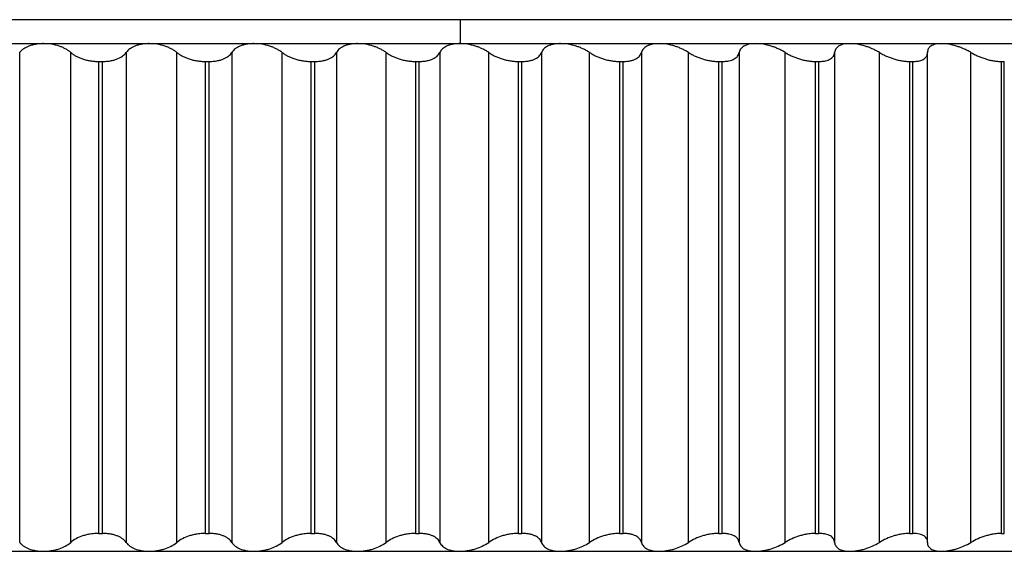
# Paper-space layout '_Derecha' of a CAD drawing. Header units: millimetres. Extents: x -44.3 to 40, y -10.9 to 46.3.
# Tile 6 of 10: x 3.5 to 20, y -8.9 to 0. Entities that reach past the tile are written whole.
import ezdxf

# ---------------------------------------------------------------- set-up
doc = ezdxf.new("R2010")
doc.units = ezdxf.units.MM

psp = doc.layouts.new('_Derecha')

# ---------------------------------------------------------------- linework, layer by layer
at = {"color": 7, "linetype": 'Continuous', "lineweight": 25}
for p, q in [((23.046, 0), (-32.404, 0)), ((10.855, 0), (10.855, -0.4)), ((-35.5, -0.4), (35.5, -0.4)), ((3.478, -0.548), (3.478, -8.752)), ((4.333, -8.752), (4.333, -0.548)), ((5.262, -0.548), (5.262, -8.752)), ((6.111, -8.752), (6.111, -0.548)), ((7.032, -0.548), (7.032, -8.752)), ((7.873, -8.752), (7.873, -0.548)), ((8.784, -0.548), (8.784, -8.752)), ((9.615, -8.752), (9.615, -0.548)), ((10.514, -0.548), (10.514, -8.752)), ((11.332, -8.752), (11.332, -0.548)), ((12.217, -0.548), (12.217, -8.752)), ((13.022, -8.752), (13.022, -0.548)), ((13.89, -0.548), (13.89, -8.752)), ((14.678, -8.752), (14.678, -0.548)), ((15.527, -0.548), (15.527, -8.752)), ((16.297, -8.752), (16.297, -0.548)), ((17.125, -0.548), (17.125, -8.752)), ((17.875, -8.752), (17.875, -0.548)), ((18.68, -8.755), (18.68, -0.546)), ((19.408, -8.752), (19.408, -0.548)), ((4.799, -0.7), (4.864, -0.7)), ((4.799, -0.7), (4.799, -8.6)), ((4.864, -8.6), (4.864, -0.7)), ((6.586, -0.7), (6.65, -0.7)), ((6.586, -0.7), (6.586, -8.6)), ((6.65, -8.6), (6.65, -0.7)), ((8.356, -0.7), (8.419, -0.7)), ((8.356, -0.7), (8.356, -8.6)), ((8.419, -8.6), (8.419, -0.7)), ((10.105, -0.7), (10.167, -0.7)), ((10.105, -0.7), (10.105, -8.6)), ((10.167, -8.6), (10.167, -0.7)), ((11.828, -0.7), (11.89, -0.7)), ((11.828, -0.7), (11.828, -8.6)), ((11.89, -8.6), (11.89, -0.7)), ((13.522, -0.7), (13.522, -8.6)), ((13.522, -0.7), (13.582, -0.7)), ((13.582, -8.6), (13.582, -0.7)), ((15.181, -0.7), (15.24, -0.7)), ((15.181, -0.7), (15.181, -8.6)), ((15.24, -8.6), (15.24, -0.7)), ((16.802, -0.7), (16.802, -8.6)), ((16.802, -0.7), (16.859, -0.7)), ((16.859, -8.6), (16.859, -0.7)), ((18.38, -0.7), (18.436, -0.7)), ((18.38, -0.7), (18.38, -8.6)), ((18.436, -8.6), (18.436, -0.7)), ((19.912, -0.7), (19.967, -0.7)), ((19.912, -0.7), (19.912, -8.6)), ((19.967, -8.6), (19.967, -0.7)), ((4.799, -8.6), (4.864, -8.6)), ((6.586, -8.6), (6.65, -8.6)), ((8.356, -8.6), (8.419, -8.6)), ((10.105, -8.6), (10.167, -8.6)), ((11.828, -8.6), (11.89, -8.6)), ((13.522, -8.6), (13.582, -8.6)), ((15.181, -8.6), (15.24, -8.6)), ((16.802, -8.6), (16.859, -8.6)), ((18.38, -8.6), (18.436, -8.6)), ((19.912, -8.6), (19.967, -8.6)), ((-35.5, -8.9), (35.5, -8.9))]:
    psp.add_line(p, q, dxfattribs=at)
for points, knots in [([(3.879, -0.4), (3.857, -0.401), (3.814, -0.402), (3.75, -0.41), (3.689, -0.423), (3.617, -0.447), (3.538, -0.487), (3.499, -0.527), (3.478, -0.548)], [0, 0, 0, 0, 0.120692, 0.24373, 0.369848, 0.499725, 0.734336, 1, 1, 1, 1]), ([(4.333, -0.548), (4.319, -0.537), (4.292, -0.515), (4.244, -0.487), (4.194, -0.462), (4.119, -0.434), (4.014, -0.406), (3.923, -0.402), (3.879, -0.4)], [0, 0, 0, 0, 0.136966, 0.265945, 0.387159, 0.500876, 0.756571, 1, 1, 1, 1]), ([(5.647, -0.4), (5.626, -0.401), (5.582, -0.402), (5.52, -0.41), (5.46, -0.423), (5.391, -0.447), (5.316, -0.487), (5.28, -0.527), (5.262, -0.548)], [0, 0, 0, 0, 0.120692, 0.24373, 0.369848, 0.499725, 0.734336, 1, 1, 1, 1]), ([(6.111, -0.548), (6.096, -0.537), (6.067, -0.515), (6.017, -0.487), (5.965, -0.462), (5.889, -0.434), (5.782, -0.406), (5.691, -0.402), (5.647, -0.4)], [0, 0, 0, 0, 0.136966, 0.265945, 0.387159, 0.500876, 0.756571, 1, 1, 1, 1]), ([(7.401, -0.4), (7.38, -0.401), (7.337, -0.402), (7.276, -0.41), (7.218, -0.423), (7.151, -0.447), (7.08, -0.487), (7.048, -0.527), (7.032, -0.548)], [0, 0, 0, 0, 0.120692, 0.24373, 0.369848, 0.499725, 0.734336, 1, 1, 1, 1]), ([(7.873, -0.548), (7.857, -0.537), (7.827, -0.515), (7.775, -0.487), (7.721, -0.462), (7.643, -0.434), (7.535, -0.406), (7.445, -0.402), (7.401, -0.4)], [0, 0, 0, 0, 0.136966, 0.265945, 0.387159, 0.500876, 0.756571, 1, 1, 1, 1]), ([(9.136, -0.4), (9.115, -0.401), (9.073, -0.402), (9.013, -0.41), (8.957, -0.423), (8.893, -0.447), (8.826, -0.487), (8.798, -0.527), (8.784, -0.548)], [0, 0, 0, 0, 0.120692, 0.24373, 0.369848, 0.499725, 0.734336, 1, 1, 1, 1]), ([(9.615, -0.548), (9.598, -0.537), (9.566, -0.515), (9.512, -0.487), (9.457, -0.462), (9.378, -0.434), (9.269, -0.406), (9.18, -0.402), (9.136, -0.4)], [0, 0, 0, 0, 0.1369664, 0.265945, 0.3871587, 0.500876, 0.7565711, 1, 1, 1, 1]), ([(10.848, -0.4), (10.828, -0.401), (10.786, -0.402), (10.728, -0.41), (10.674, -0.423), (10.613, -0.447), (10.55, -0.487), (10.526, -0.527), (10.514, -0.548)], [0, 0, 0, 0, 0.120692, 0.24373, 0.369848, 0.499725, 0.734336, 1, 1, 1, 1]), ([(11.332, -0.548), (11.315, -0.537), (11.282, -0.515), (11.226, -0.487), (11.17, -0.462), (11.089, -0.434), (10.98, -0.406), (10.891, -0.402), (10.848, -0.4)], [0, 0, 0, 0, 0.136966, 0.265945, 0.387159, 0.500876, 0.756571, 1, 1, 1, 1]), ([(12.533, -0.4), (12.513, -0.401), (12.472, -0.402), (12.416, -0.41), (12.364, -0.423), (12.306, -0.447), (12.248, -0.487), (12.228, -0.527), (12.217, -0.548)], [0, 0, 0, 0, 0.120692, 0.24373, 0.369848, 0.499725, 0.734336, 1, 1, 1, 1]), ([(13.022, -0.548), (13.004, -0.537), (12.969, -0.515), (12.912, -0.487), (12.855, -0.462), (12.773, -0.434), (12.663, -0.406), (12.575, -0.402), (12.533, -0.4)], [0, 0, 0, 0, 0.136966, 0.265945, 0.387158, 0.500876, 0.756571, 1, 1, 1, 1]), ([(14.186, -0.4), (14.166, -0.401), (14.126, -0.402), (14.072, -0.41), (14.022, -0.423), (13.967, -0.447), (13.914, -0.487), (13.898, -0.527), (13.89, -0.548)], [0, 0, 0, 0, 0.120692, 0.24373, 0.369848, 0.499725, 0.734336, 1, 1, 1, 1]), ([(14.678, -0.548), (14.659, -0.537), (14.624, -0.515), (14.565, -0.487), (14.507, -0.462), (14.424, -0.434), (14.314, -0.406), (14.228, -0.402), (14.186, -0.4)], [0, 0, 0, 0, 0.136966, 0.265945, 0.387158, 0.500876, 0.756571, 1, 1, 1, 1]), ([(15.803, -0.4), (15.784, -0.401), (15.745, -0.402), (15.693, -0.41), (15.645, -0.423), (15.594, -0.447), (15.545, -0.487), (15.533, -0.527), (15.527, -0.548)], [0, 0, 0, 0, 0.1206917, 0.2437299, 0.3698474, 0.4997246, 0.7343356, 1, 1, 1, 1]), ([(16.297, -0.548), (16.278, -0.537), (16.241, -0.515), (16.181, -0.487), (16.122, -0.462), (16.039, -0.434), (15.928, -0.406), (15.844, -0.402), (15.803, -0.4)], [0, 0, 0, 0, 0.136966, 0.265945, 0.387158, 0.500875, 0.756571, 1, 1, 1, 1]), ([(17.38, -0.4), (17.362, -0.401), (17.324, -0.402), (17.274, -0.41), (17.229, -0.423), (17.181, -0.447), (17.137, -0.487), (17.129, -0.527), (17.125, -0.548)], [0, 0, 0, 0, 0.120692, 0.24373, 0.369847, 0.499724, 0.734335, 1, 1, 1, 1]), ([(17.875, -0.548), (17.855, -0.537), (17.817, -0.515), (17.757, -0.487), (17.697, -0.462), (17.613, -0.434), (17.503, -0.406), (17.42, -0.402), (17.38, -0.4)], [0, 0, 0, 0, 0.136965, 0.265943, 0.387155, 0.500872, 0.756569, 1, 1, 1, 1]), ([(18.914, -0.4), (18.896, -0.401), (18.859, -0.402), (18.811, -0.41), (18.769, -0.423), (18.724, -0.447), (18.686, -0.487), (18.682, -0.527), (18.68, -0.548)], [0, 0, 0, 0, 0.120692, 0.24373, 0.369847, 0.499724, 0.734335, 1, 1, 1, 1]), ([(19.408, -0.548), (19.388, -0.537), (19.349, -0.515), (19.287, -0.487), (19.226, -0.462), (19.142, -0.434), (19.033, -0.406), (18.953, -0.402), (18.914, -0.4)], [0, 0, 0, 0, 0.136965, 0.265943, 0.387156, 0.500873, 0.75657, 1, 1, 1, 1]), ([(4.333, -0.548), (4.347, -0.559), (4.373, -0.581), (4.421, -0.61), (4.473, -0.635), (4.531, -0.657), (4.594, -0.676), (4.661, -0.689), (4.73, -0.698), (4.776, -0.699), (4.799, -0.7)], [0, 0, 0, 0, 0.129351, 0.25442, 0.37715, 0.499598, 0.624418, 0.748827, 0.875523, 1, 1, 1, 1]), ([(4.864, -0.7), (4.879, -0.7), (4.91, -0.699), (4.954, -0.695), (5.004, -0.688), (5.058, -0.676), (5.13, -0.652), (5.208, -0.611), (5.243, -0.57), (5.262, -0.548)], [0, 0, 0, 0, 0.082854, 0.165929, 0.250146, 0.374252, 0.499638, 0.745109, 1, 1, 1, 1]), ([(6.111, -0.548), (6.125, -0.559), (6.153, -0.581), (6.203, -0.61), (6.257, -0.635), (6.316, -0.657), (6.38, -0.676), (6.447, -0.689), (6.517, -0.698), (6.563, -0.699), (6.586, -0.7)], [0, 0, 0, 0, 0.129351, 0.25442, 0.37715, 0.499598, 0.624418, 0.748826, 0.875523, 1, 1, 1, 1]), ([(6.65, -0.7), (6.665, -0.7), (6.695, -0.699), (6.739, -0.695), (6.788, -0.688), (6.841, -0.676), (6.91, -0.652), (6.983, -0.611), (7.015, -0.57), (7.032, -0.548)], [0, 0, 0, 0, 0.082854, 0.165929, 0.250146, 0.374252, 0.499638, 0.74511, 1, 1, 1, 1]), ([(7.873, -0.548), (7.888, -0.559), (7.917, -0.581), (7.969, -0.61), (8.025, -0.635), (8.085, -0.657), (8.15, -0.676), (8.218, -0.689), (8.287, -0.698), (8.333, -0.699), (8.356, -0.7)], [0, 0, 0, 0, 0.129351, 0.25442, 0.37715, 0.499598, 0.624418, 0.748826, 0.875523, 1, 1, 1, 1]), ([(8.419, -0.7), (8.434, -0.7), (8.464, -0.699), (8.507, -0.695), (8.555, -0.688), (8.606, -0.676), (8.672, -0.652), (8.741, -0.611), (8.769, -0.57), (8.784, -0.548)], [0, 0, 0, 0, 0.082855, 0.165929, 0.250146, 0.374252, 0.499638, 0.745109, 1, 1, 1, 1]), ([(9.615, -0.548), (9.63, -0.559), (9.661, -0.581), (9.715, -0.61), (9.772, -0.635), (9.834, -0.657), (9.899, -0.676), (9.968, -0.689), (10.037, -0.698), (10.082, -0.699), (10.105, -0.7)], [0, 0, 0, 0, 0.129351, 0.25442, 0.37715, 0.499598, 0.624418, 0.748826, 0.875523, 1, 1, 1, 1]), ([(10.167, -0.7), (10.182, -0.7), (10.211, -0.699), (10.253, -0.695), (10.3, -0.688), (10.349, -0.676), (10.413, -0.652), (10.477, -0.611), (10.501, -0.57), (10.514, -0.548)], [0, 0, 0, 0, 0.082855, 0.165929, 0.250147, 0.374252, 0.499638, 0.745109, 1, 1, 1, 1]), ([(11.332, -0.548), (11.349, -0.559), (11.381, -0.581), (11.436, -0.61), (11.495, -0.635), (11.558, -0.657), (11.624, -0.676), (11.692, -0.689), (11.761, -0.698), (11.806, -0.699), (11.828, -0.7)], [0, 0, 0, 0, 0.129351, 0.254419, 0.37715, 0.499597, 0.624418, 0.748826, 0.875523, 1, 1, 1, 1]), ([(11.89, -0.7), (11.904, -0.7), (11.933, -0.699), (11.974, -0.695), (12.019, -0.688), (12.066, -0.676), (12.127, -0.652), (12.187, -0.611), (12.207, -0.57), (12.217, -0.548)], [0, 0, 0, 0, 0.082855, 0.165929, 0.250147, 0.374252, 0.499638, 0.745109, 1, 1, 1, 1]), ([(13.022, -0.548), (13.039, -0.559), (13.072, -0.581), (13.129, -0.61), (13.189, -0.635), (13.252, -0.657), (13.319, -0.676), (13.387, -0.689), (13.456, -0.698), (13.5, -0.699), (13.522, -0.7)], [0, 0, 0, 0, 0.129351, 0.254419, 0.37715, 0.499597, 0.624418, 0.748826, 0.875523, 1, 1, 1, 1]), ([(13.582, -0.7), (13.596, -0.7), (13.624, -0.699), (13.664, -0.695), (13.708, -0.688), (13.753, -0.676), (13.81, -0.652), (13.865, -0.611), (13.881, -0.57), (13.89, -0.548)], [0, 0, 0, 0, 0.082855, 0.165929, 0.250147, 0.374252, 0.499638, 0.745109, 1, 1, 1, 1]), ([(14.678, -0.548), (14.696, -0.559), (14.731, -0.581), (14.789, -0.61), (14.85, -0.635), (14.914, -0.657), (14.98, -0.676), (15.049, -0.689), (15.116, -0.698), (15.159, -0.699), (15.181, -0.7)], [0, 0, 0, 0, 0.129351, 0.254419, 0.377149, 0.499597, 0.624418, 0.748826, 0.875523, 1, 1, 1, 1]), ([(15.24, -0.7), (15.254, -0.7), (15.281, -0.699), (15.32, -0.695), (15.362, -0.688), (15.405, -0.676), (15.459, -0.652), (15.509, -0.611), (15.521, -0.57), (15.527, -0.548)], [0, 0, 0, 0, 0.082855, 0.165929, 0.250147, 0.374252, 0.499638, 0.745109, 1, 1, 1, 1]), ([(16.297, -0.548), (16.315, -0.559), (16.351, -0.581), (16.411, -0.61), (16.473, -0.635), (16.537, -0.657), (16.604, -0.676), (16.672, -0.689), (16.739, -0.698), (16.781, -0.699), (16.802, -0.7)], [0, 0, 0, 0, 0.129351, 0.254419, 0.377149, 0.499597, 0.624418, 0.748826, 0.875523, 1, 1, 1, 1]), ([(16.859, -0.7), (16.873, -0.7), (16.9, -0.699), (16.937, -0.695), (16.977, -0.688), (17.018, -0.676), (17.068, -0.652), (17.114, -0.611), (17.121, -0.57), (17.125, -0.548)], [0, 0, 0, 0, 0.082855, 0.165929, 0.250147, 0.374252, 0.499638, 0.745109, 1, 1, 1, 1]), ([(17.875, -0.548), (17.894, -0.559), (17.931, -0.581), (17.992, -0.61), (18.054, -0.635), (18.119, -0.657), (18.186, -0.676), (18.253, -0.689), (18.319, -0.698), (18.36, -0.699), (18.38, -0.7)], [0, 0, 0, 0, 0.129351, 0.254419, 0.377149, 0.499597, 0.624417, 0.748826, 0.875523, 1, 1, 1, 1]), ([(18.436, -0.7), (18.449, -0.7), (18.475, -0.699), (18.511, -0.695), (18.55, -0.688), (18.588, -0.676), (18.635, -0.652), (18.675, -0.611), (18.678, -0.57), (18.68, -0.548)], [0, 0, 0, 0, 0.082855, 0.165929, 0.250147, 0.374252, 0.499638, 0.745109, 1, 1, 1, 1]), ([(19.408, -0.548), (19.427, -0.559), (19.465, -0.581), (19.527, -0.61), (19.59, -0.635), (19.655, -0.657), (19.721, -0.676), (19.788, -0.689), (19.853, -0.698), (19.893, -0.699), (19.912, -0.7)], [0, 0, 0, 0, 0.129351, 0.254419, 0.377149, 0.499596, 0.624417, 0.748826, 0.875523, 1, 1, 1, 1]), ([(4.799, -8.6), (4.784, -8.6), (4.754, -8.601), (4.707, -8.605), (4.654, -8.612), (4.594, -8.624), (4.511, -8.648), (4.416, -8.689), (4.361, -8.73), (4.333, -8.752)], [0, 0, 0, 0, 0.082854, 0.165929, 0.250146, 0.374251, 0.499638, 0.745109, 1, 1, 1, 1]), ([(5.262, -8.752), (5.253, -8.741), (5.236, -8.719), (5.202, -8.69), (5.161, -8.665), (5.113, -8.643), (5.059, -8.624), (4.998, -8.611), (4.933, -8.602), (4.887, -8.601), (4.864, -8.6)], [0, 0, 0, 0, 0.129351, 0.254419, 0.377148, 0.499596, 0.624417, 0.748825, 0.875523, 1, 1, 1, 1]), ([(6.586, -8.6), (6.571, -8.6), (6.54, -8.601), (6.494, -8.605), (6.441, -8.612), (6.381, -8.624), (6.296, -8.648), (6.198, -8.689), (6.14, -8.73), (6.111, -8.752)], [0, 0, 0, 0, 0.082854, 0.165929, 0.250146, 0.374251, 0.499638, 0.745109, 1, 1, 1, 1]), ([(7.032, -8.752), (7.024, -8.741), (7.009, -8.719), (6.977, -8.69), (6.939, -8.665), (6.894, -8.643), (6.841, -8.624), (6.782, -8.611), (6.718, -8.602), (6.673, -8.601), (6.65, -8.6)], [0, 0, 0, 0, 0.12935, 0.254418, 0.377148, 0.499595, 0.624416, 0.748825, 0.875523, 1, 1, 1, 1]), ([(8.356, -8.6), (8.341, -8.6), (8.311, -8.601), (8.265, -8.605), (8.211, -8.612), (8.151, -8.624), (8.065, -8.648), (7.964, -8.689), (7.903, -8.73), (7.873, -8.752)], [0, 0, 0, 0, 0.082854, 0.165929, 0.250146, 0.374251, 0.499638, 0.745109, 1, 1, 1, 1]), ([(8.784, -8.752), (8.777, -8.741), (8.764, -8.719), (8.735, -8.69), (8.7, -8.665), (8.657, -8.643), (8.606, -8.624), (8.549, -8.611), (8.487, -8.602), (8.442, -8.601), (8.419, -8.6)], [0, 0, 0, 0, 0.129351, 0.254419, 0.377148, 0.499596, 0.624417, 0.748825, 0.875523, 1, 1, 1, 1]), ([(10.105, -8.6), (10.09, -8.6), (10.06, -8.601), (10.014, -8.605), (9.961, -8.612), (9.9, -8.624), (9.813, -8.648), (9.71, -8.689), (9.647, -8.73), (9.615, -8.752)], [0, 0, 0, 0, 0.082855, 0.165929, 0.250146, 0.374251, 0.499638, 0.745109, 1, 1, 1, 1]), ([(10.514, -8.752), (10.508, -8.741), (10.497, -8.719), (10.471, -8.69), (10.438, -8.665), (10.398, -8.643), (10.35, -8.624), (10.294, -8.611), (10.233, -8.602), (10.189, -8.601), (10.167, -8.6)], [0, 0, 0, 0, 0.129351, 0.254419, 0.377149, 0.499596, 0.624417, 0.748826, 0.875523, 1, 1, 1, 1]), ([(11.828, -8.6), (11.813, -8.6), (11.784, -8.601), (11.739, -8.605), (11.685, -8.612), (11.625, -8.624), (11.537, -8.648), (11.432, -8.689), (11.366, -8.73), (11.332, -8.752)], [0, 0, 0, 0, 0.082855, 0.165929, 0.250146, 0.374251, 0.499638, 0.745109, 1, 1, 1, 1]), ([(12.217, -8.752), (12.213, -8.741), (12.204, -8.719), (12.181, -8.69), (12.15, -8.665), (12.112, -8.643), (12.067, -8.624), (12.014, -8.611), (11.955, -8.602), (11.911, -8.601), (11.89, -8.6)], [0, 0, 0, 0, 0.129351, 0.254419, 0.377149, 0.499596, 0.624417, 0.748826, 0.875523, 1, 1, 1, 1]), ([(13.522, -8.6), (13.507, -8.6), (13.478, -8.601), (13.433, -8.605), (13.38, -8.612), (13.32, -8.624), (13.232, -8.648), (13.125, -8.689), (13.056, -8.73), (13.022, -8.752)], [0, 0, 0, 0, 0.082855, 0.165929, 0.250147, 0.374252, 0.499638, 0.745109, 1, 1, 1, 1]), ([(13.89, -8.752), (13.886, -8.741), (13.879, -8.719), (13.859, -8.69), (13.832, -8.665), (13.797, -8.643), (13.754, -8.624), (13.703, -8.611), (13.646, -8.602), (13.603, -8.601), (13.582, -8.6)], [0, 0, 0, 0, 0.129351, 0.254419, 0.377149, 0.499597, 0.624417, 0.748826, 0.875523, 1, 1, 1, 1]), ([(15.181, -8.6), (15.167, -8.6), (15.138, -8.601), (15.094, -8.605), (15.042, -8.612), (14.981, -8.624), (14.893, -8.648), (14.785, -8.689), (14.714, -8.73), (14.678, -8.752)], [0, 0, 0, 0, 0.0828546, 0.1659289, 0.2501466, 0.3742516, 0.4996378, 0.7451094, 1, 1, 1, 1]), ([(15.527, -8.752), (15.525, -8.741), (15.52, -8.719), (15.503, -8.69), (15.479, -8.665), (15.446, -8.643), (15.406, -8.624), (15.357, -8.611), (15.302, -8.602), (15.261, -8.601), (15.24, -8.6)], [0, 0, 0, 0, 0.129351, 0.254419, 0.377149, 0.499597, 0.624418, 0.748826, 0.875523, 1, 1, 1, 1]), ([(16.802, -8.6), (16.788, -8.6), (16.76, -8.601), (16.717, -8.605), (16.665, -8.612), (16.605, -8.624), (16.516, -8.648), (16.407, -8.689), (16.334, -8.73), (16.297, -8.752)], [0, 0, 0, 0, 0.082855, 0.165929, 0.250147, 0.374252, 0.499638, 0.745109, 1, 1, 1, 1]), ([(17.125, -8.752), (17.124, -8.741), (17.121, -8.719), (17.108, -8.69), (17.086, -8.665), (17.057, -8.643), (17.019, -8.624), (16.973, -8.611), (16.92, -8.602), (16.879, -8.601), (16.859, -8.6)], [0, 0, 0, 0, 0.129351, 0.254419, 0.377149, 0.499597, 0.624418, 0.748826, 0.875523, 1, 1, 1, 1]), ([(18.38, -8.6), (18.367, -8.6), (18.34, -8.601), (18.297, -8.605), (18.246, -8.612), (18.186, -8.624), (18.098, -8.648), (17.988, -8.689), (17.913, -8.73), (17.875, -8.752)], [0, 0, 0, 0, 0.082855, 0.165929, 0.250147, 0.374252, 0.499638, 0.745109, 1, 1, 1, 1]), ([(18.68, -8.752), (18.68, -8.741), (18.68, -8.719), (18.669, -8.69), (18.65, -8.665), (18.624, -8.643), (18.589, -8.624), (18.545, -8.611), (18.495, -8.602), (18.456, -8.601), (18.436, -8.6)], [0, 0, 0, 0, 0.129351, 0.254419, 0.37715, 0.499597, 0.624418, 0.748826, 0.875523, 1, 1, 1, 1]), ([(19.912, -8.6), (19.899, -8.6), (19.873, -8.601), (19.831, -8.605), (19.781, -8.612), (19.722, -8.624), (19.634, -8.648), (19.523, -8.689), (19.447, -8.73), (19.408, -8.752)], [0, 0, 0, 0, 0.082855, 0.165929, 0.250147, 0.374252, 0.499638, 0.745109, 1, 1, 1, 1]), ([(3.478, -8.752), (3.488, -8.763), (3.508, -8.785), (3.545, -8.813), (3.587, -8.838), (3.651, -8.866), (3.746, -8.894), (3.836, -8.898), (3.879, -8.9)], [0, 0, 0, 0, 0.136966, 0.265944, 0.387158, 0.500875, 0.75657, 1, 1, 1, 1]), ([(3.879, -8.9), (3.901, -8.899), (3.945, -8.898), (4.011, -8.89), (4.077, -8.877), (4.158, -8.853), (4.251, -8.813), (4.305, -8.773), (4.333, -8.752)], [0, 0, 0, 0, 0.120692, 0.24373, 0.369847, 0.499724, 0.734335, 1, 1, 1, 1]), ([(5.262, -8.752), (5.271, -8.763), (5.288, -8.785), (5.323, -8.813), (5.362, -8.838), (5.423, -8.866), (5.516, -8.894), (5.604, -8.898), (5.647, -8.9)], [0, 0, 0, 0, 0.136966, 0.265944, 0.387157, 0.500874, 0.75657, 1, 1, 1, 1]), ([(5.647, -8.9), (5.669, -8.899), (5.713, -8.898), (5.779, -8.89), (5.846, -8.877), (5.928, -8.853), (6.024, -8.813), (6.081, -8.773), (6.111, -8.752)], [0, 0, 0, 0, 0.120692, 0.24373, 0.369847, 0.499724, 0.734335, 1, 1, 1, 1]), ([(7.032, -8.752), (7.039, -8.763), (7.055, -8.785), (7.087, -8.813), (7.124, -8.838), (7.182, -8.866), (7.271, -8.894), (7.359, -8.898), (7.401, -8.9)], [0, 0, 0, 0, 0.136966, 0.265944, 0.387157, 0.500874, 0.75657, 1, 1, 1, 1]), ([(7.401, -8.9), (7.423, -8.899), (7.466, -8.898), (7.533, -8.89), (7.6, -8.877), (7.683, -8.853), (7.781, -8.813), (7.841, -8.773), (7.873, -8.752)], [0, 0, 0, 0, 0.120692, 0.24373, 0.369847, 0.499724, 0.734335, 1, 1, 1, 1]), ([(8.784, -8.752), (8.79, -8.763), (8.804, -8.785), (8.833, -8.813), (8.868, -8.838), (8.923, -8.866), (9.009, -8.894), (9.094, -8.898), (9.136, -8.9)], [0, 0, 0, 0, 0.136966, 0.265944, 0.387157, 0.500874, 0.75657, 1, 1, 1, 1]), ([(9.136, -8.9), (9.157, -8.899), (9.201, -8.898), (9.267, -8.89), (9.335, -8.877), (9.419, -8.853), (9.519, -8.813), (9.582, -8.773), (9.615, -8.752)], [0, 0, 0, 0, 0.1206916, 0.2437298, 0.3698471, 0.4997242, 0.7343355, 1, 1, 1, 1]), ([(10.514, -8.752), (10.519, -8.763), (10.531, -8.785), (10.557, -8.813), (10.589, -8.838), (10.641, -8.866), (10.723, -8.894), (10.807, -8.898), (10.848, -8.9)], [0, 0, 0, 0, 0.136966, 0.265943, 0.387156, 0.500873, 0.75657, 1, 1, 1, 1]), ([(10.848, -8.9), (10.869, -8.899), (10.912, -8.898), (10.978, -8.89), (11.046, -8.877), (11.131, -8.853), (11.233, -8.813), (11.298, -8.773), (11.332, -8.752)], [0, 0, 0, 0, 0.120692, 0.24373, 0.369847, 0.499724, 0.734335, 1, 1, 1, 1]), ([(12.217, -8.752), (12.222, -8.763), (12.231, -8.785), (12.254, -8.813), (12.283, -8.838), (12.332, -8.866), (12.41, -8.894), (12.493, -8.898), (12.533, -8.9)], [0, 0, 0, 0, 0.136965, 0.265943, 0.387156, 0.500873, 0.75657, 1, 1, 1, 1]), ([(12.533, -8.9), (12.554, -8.899), (12.595, -8.898), (12.661, -8.89), (12.729, -8.877), (12.814, -8.853), (12.919, -8.813), (12.986, -8.773), (13.022, -8.752)], [0, 0, 0, 0, 0.120692, 0.24373, 0.369847, 0.499724, 0.734335, 1, 1, 1, 1]), ([(13.89, -8.752), (13.893, -8.763), (13.9, -8.785), (13.921, -8.813), (13.947, -8.838), (13.992, -8.866), (14.066, -8.894), (14.147, -8.898), (14.186, -8.9)], [0, 0, 0, 0, 0.136965, 0.265943, 0.387155, 0.500872, 0.756569, 1, 1, 1, 1]), ([(14.186, -8.9), (14.206, -8.899), (14.247, -8.898), (14.313, -8.89), (14.38, -8.877), (14.466, -8.853), (14.571, -8.813), (14.641, -8.773), (14.678, -8.752)], [0, 0, 0, 0, 0.120692, 0.24373, 0.369847, 0.499724, 0.734335, 1, 1, 1, 1]), ([(15.527, -8.752), (15.529, -8.763), (15.534, -8.785), (15.552, -8.813), (15.575, -8.838), (15.617, -8.866), (15.687, -8.894), (15.765, -8.898), (15.803, -8.9)], [0, 0, 0, 0, 0.136966, 0.265945, 0.387158, 0.500875, 0.756571, 1, 1, 1, 1]), ([(15.803, -8.9), (15.823, -8.899), (15.863, -8.898), (15.928, -8.89), (15.995, -8.877), (16.081, -8.853), (16.187, -8.813), (16.259, -8.773), (16.297, -8.752)], [0, 0, 0, 0, 0.120692, 0.24373, 0.369847, 0.499725, 0.734336, 1, 1, 1, 1]), ([(17.125, -8.752), (17.127, -8.763), (17.129, -8.785), (17.144, -8.813), (17.164, -8.838), (17.202, -8.866), (17.268, -8.894), (17.343, -8.898), (17.38, -8.9)], [0, 0, 0, 0, 0.136966, 0.265945, 0.387158, 0.500876, 0.756571, 1, 1, 1, 1]), ([(17.38, -8.9), (17.4, -8.899), (17.439, -8.898), (17.503, -8.89), (17.569, -8.877), (17.655, -8.853), (17.763, -8.813), (17.836, -8.773), (17.875, -8.752)], [0, 0, 0, 0, 0.120692, 0.24373, 0.369848, 0.499725, 0.734336, 1, 1, 1, 1]), ([(18.68, -8.752), (18.68, -8.763), (18.681, -8.785), (18.692, -8.813), (18.71, -8.838), (18.744, -8.866), (18.805, -8.894), (18.878, -8.898), (18.914, -8.9)], [0, 0, 0, 0, 0.136966, 0.265945, 0.387158, 0.500876, 0.756571, 1, 1, 1, 1]), ([(18.914, -8.9), (18.933, -8.899), (18.971, -8.898), (19.033, -8.89), (19.099, -8.877), (19.185, -8.853), (19.293, -8.813), (19.368, -8.773), (19.408, -8.752)], [0, 0, 0, 0, 0.120692, 0.24373, 0.369848, 0.499725, 0.734336, 1, 1, 1, 1])]:
    psp.add_open_spline(points, degree=3, knots=knots, dxfattribs=at)

doc.saveas('drawing.dxf')
